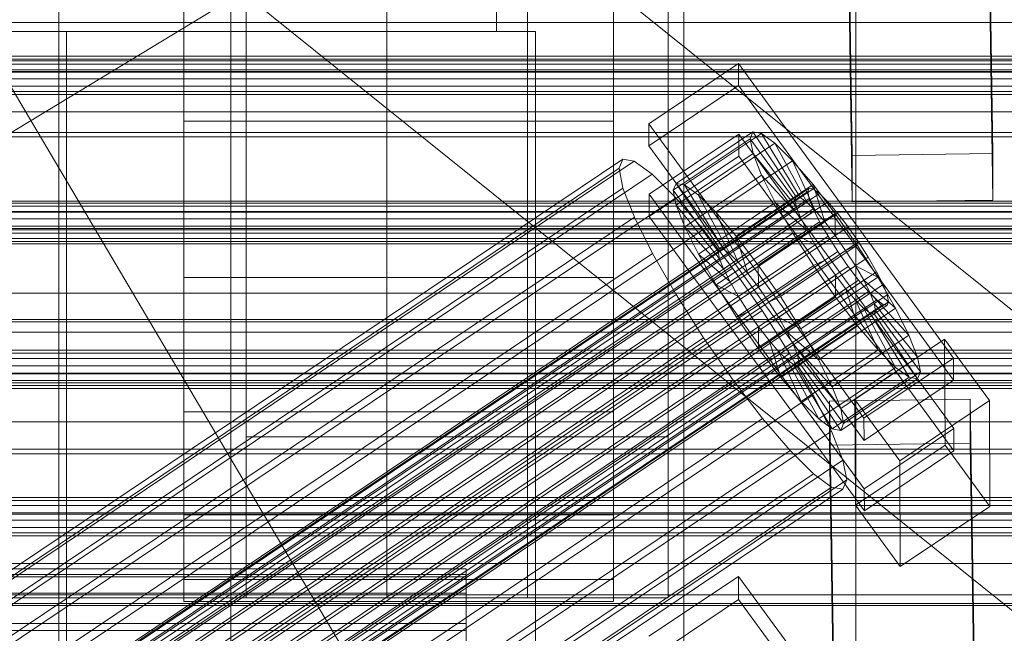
# Model space of a CAD drawing. Header units: millimetres. Extents: x -2233 to 65662, y -50530 to 6847.
# Tile 109 of 256: x 254 to 380, y -34677 to -34598. Entities that reach past the tile are written whole.
import ezdxf

# ---------------------------------------------------------------- set-up
doc = ezdxf.new("R2010")
doc.units = ezdxf.units.MM
for name, color, linetype, lineweight in [('COTAS_O', 1, 'Continuous', 0), ('COTAS_P', 1, 'Continuous', 0), ('frontal_C01', 7, 'Continuous', 0), ('frontal_C02', 7, 'Continuous', 0), ('frontal_C03', 7, 'Continuous', 0), ('frontal_mezcladora', 7, 'Continuous', 0), ('frontal_secador', 7, 'Continuous', 0)]:
    doc.layers.add(name, color=color, linetype=linetype, lineweight=lineweight)
doc.dimstyles.new('R19_100', dxfattribs={"dimtxt": 250, "dimasz": 150, "dimexe": 150, "dimexo": 80, "dimgap": 100, "dimtad": 1, "dimtih": 1, "dimtoh": 1, "dimdsep": 46, "dimcen": 0.09, "dimadec": 0, "dimazin": 0, "dimtfac": 1, "dimtdec": 4, "dimtofl": 0, "dimtmove": 0, "dimatfit": 3, "dimfxl": 1, "dimtolj": 1, "dimtzin": 0, "dimarcsym": 0})

# ---------------------------------------------------------------- blocks, each defined once
blk = doc.blocks.new('DIM_R32_40')
at = {"layer": 'COTAS_P'}
for p, q in [((-150, -32200), (550, -32200)), ((550, -32200), (505, -32350)), ((550, -34800), (550, -32200)), ((550, -32200), (595, -32350)), ((550, -34800), (505, -34650)), ((550, -34800), (595, -34650)), ((-150, -34800), (550, -34800))]:
    blk.add_line(p, q, dxfattribs=at)
blk.add_text('2600 P', height=250, rotation=90, dxfattribs=at).set_placement((450, -33500))
blk = doc.blocks.new('DIM_R32_43')
at = {"layer": 'COTAS_O'}
for p, q in [((-650, -34200), (-500, -34155)), ((650, -34200), (500, -34155)), ((-650, -34900), (-650, -34200)), ((-650, -34200), (650, -34200)), ((-650, -34200), (-500, -34245)), ((650, -34200), (500, -34245)), ((650, -34900), (650, -34200))]:
    blk.add_line(p, q, dxfattribs=at)
blk.add_text('1300 O', height=250, dxfattribs=at).set_placement((0, -34100))

msp = doc.modelspace()

# ---------------------------------------------------------------- linework, layer by layer
at = {"layer": 'frontal_C01'}
for p, q in [((446.358, -34934.557), (186.358, -34494.557)), ((334.501, -34611.817), (345.969, -34604.11)), ((345.969, -34604.11), (345.981, -34606.932)), ((345.969, -34604.11), (373.501, -34641.821)), ((450, -34604.914), (-450, -34604.914)), ((345.981, -34606.932), (334.513, -34614.64)), ((373.513, -34644.644), (345.981, -34606.932)), ((334.513, -34614.64), (334.501, -34611.817)), ((362.033, -34649.529), (334.501, -34611.817)), ((338.005, -34619.457), (347.835, -34612.851)), ((347.835, -34612.851), (347.47, -34613.73)), ((348.918, -34613.049), (347.835, -34612.851)), ((347.835, -34612.851), (353.378, -34621.17)), ((334.539, -34620.849), (346.008, -34613.142)), ((337.64, -34620.337), (347.47, -34613.73)), ((339.088, -34619.655), (348.918, -34613.049)), ((346.008, -34613.142), (346.02, -34615.964)), ((346.008, -34613.142), (373.539, -34650.853)), ((347.47, -34613.73), (353.205, -34621.587)), ((347.47, -34613.73), (347.847, -34615.627)), ((350.645, -34614.31), (348.918, -34613.049)), ((348.918, -34613.049), (353.892, -34621.264)), ((334.513, -34614.64), (362.045, -34652.351)), ((340.816, -34620.917), (350.645, -34614.31)), ((352.899, -34616.55), (350.645, -34614.31)), ((350.645, -34614.31), (354.71, -34621.862)), ((146.872, -34740.204), (331.181, -34616.335)), ((148.32, -34740.469), (332.629, -34616.599)), ((331.181, -34616.335), (330.692, -34617.511)), ((332.629, -34616.599), (331.181, -34616.335)), ((334.938, -34618.286), (332.629, -34616.599)), ((346.02, -34615.964), (334.551, -34623.672)), ((338.017, -34622.233), (347.847, -34615.627)), ((343.069, -34623.156), (352.899, -34616.55)), ((373.551, -34653.676), (346.02, -34615.964)), ((347.847, -34615.627), (353.384, -34622.485)), ((347.847, -34615.627), (348.941, -34618.412)), ((355.525, -34619.614), (352.899, -34616.55)), ((352.899, -34616.55), (355.777, -34622.922)), ((146.383, -34741.38), (330.692, -34617.511)), ((330.692, -34617.511), (331.197, -34620.046)), ((150.629, -34742.155), (334.938, -34618.286)), ((337.95, -34621.28), (334.938, -34618.286)), ((339.111, -34625.018), (348.941, -34618.412)), ((348.941, -34618.412), (353.902, -34623.804)), ((348.941, -34618.412), (350.678, -34621.894)), ((141.045, -34764.174), (354.844, -34620.486)), ((141.218, -34763.758), (355.017, -34620.069)), ((141.731, -34763.851), (355.53, -34620.163)), ((146.887, -34743.915), (331.197, -34620.046)), ((331.197, -34620.046), (332.659, -34623.769)), ((337.64, -34620.337), (338.005, -34619.457)), ((343.376, -34628.193), (337.64, -34620.337)), ((338.017, -34622.233), (337.64, -34620.337)), ((343.549, -34627.777), (338.005, -34619.457)), ((338.005, -34619.457), (339.088, -34619.655)), ((344.062, -34627.87), (339.088, -34619.655)), ((339.088, -34619.655), (340.816, -34620.917)), ((345.695, -34626.22), (355.525, -34619.614)), ((355.017, -34620.069), (354.844, -34620.486)), ((354.844, -34620.486), (355.022, -34621.384)), ((355.53, -34620.163), (355.017, -34620.069)), ((358.345, -34623.295), (355.525, -34619.614)), ((355.525, -34619.614), (357.021, -34624.374)), ((356.348, -34620.76), (355.53, -34620.163)), ((141.224, -34765.072), (355.022, -34621.384)), ((142.549, -34764.449), (356.348, -34620.76)), ((143.617, -34765.51), (357.415, -34621.821)), ((153.641, -34745.149), (337.95, -34621.28)), ((334.551, -34623.672), (334.539, -34620.849)), ((362.071, -34658.561), (334.539, -34620.849)), ((341.461, -34625.376), (337.95, -34621.28)), ((344.88, -34628.468), (340.816, -34620.917)), ((340.816, -34620.917), (343.069, -34623.156)), ((353.205, -34621.587), (343.376, -34628.193)), ((353.378, -34621.17), (343.549, -34627.777)), ((353.892, -34621.264), (344.062, -34627.87)), ((353.205, -34621.587), (353.378, -34621.17)), ((353.384, -34622.485), (353.205, -34621.587)), ((353.378, -34621.17), (353.892, -34621.264)), ((353.892, -34621.264), (354.71, -34621.862)), ((355.022, -34621.384), (355.541, -34622.703)), ((357.415, -34621.821), (356.348, -34620.76)), ((358.659, -34623.273), (357.415, -34621.821)), ((141.742, -34766.392), (355.541, -34622.703)), ((343.554, -34629.092), (338.017, -34622.233)), ((339.111, -34625.018), (338.017, -34622.233)), ((340.848, -34628.501), (350.678, -34621.894)), ((353.384, -34622.485), (343.554, -34629.092)), ((354.71, -34621.862), (344.88, -34628.468)), ((355.777, -34622.922), (345.947, -34629.529)), ((350.678, -34621.894), (354.725, -34625.454)), ((350.678, -34621.894), (352.938, -34625.838)), ((353.902, -34623.804), (353.384, -34622.485)), ((354.71, -34621.862), (355.777, -34622.922)), ((355.541, -34622.703), (356.363, -34624.353)), ((355.777, -34622.922), (357.021, -34624.374)), ((144.861, -34766.961), (358.659, -34623.273)), ((148.35, -34747.638), (332.659, -34623.769)), ((332.659, -34623.769), (334.981, -34628.425)), ((334.551, -34623.672), (362.083, -34661.383)), ((345.947, -34629.529), (343.069, -34623.156)), ((343.069, -34623.156), (345.695, -34626.22)), ((353.902, -34623.804), (344.073, -34630.411)), ((358.345, -34623.295), (348.515, -34629.901)), ((354.725, -34625.454), (353.902, -34623.804)), ((358.357, -34626.117), (358.345, -34623.295)), ((361.166, -34627.341), (358.345, -34623.295)), ((359.995, -34625.016), (358.659, -34623.273)), ((142.565, -34768.041), (356.363, -34624.353)), ((359.995, -34625.016), (146.196, -34768.705)), ((157.152, -34749.246), (341.461, -34625.376)), ((344.073, -34630.411), (339.111, -34625.018)), ((340.848, -34628.501), (339.111, -34625.018)), ((345.231, -34630.297), (341.461, -34625.376)), ((354.725, -34625.454), (344.895, -34632.06)), ((357.021, -34624.374), (347.191, -34630.98)), ((355.796, -34627.322), (354.725, -34625.454)), ((356.363, -34624.353), (357.434, -34626.221)), ((357.021, -34624.374), (358.357, -34626.117)), ((361.332, -34626.933), (359.995, -34625.016)), ((143.635, -34769.909), (357.434, -34626.221)), ((343.108, -34632.445), (352.938, -34625.838)), ((347.191, -34630.98), (345.695, -34626.22)), ((345.695, -34626.22), (348.515, -34629.901)), ((348.527, -34632.724), (358.357, -34626.117)), ((352.938, -34625.838), (355.796, -34627.322)), ((352.938, -34625.838), (355.569, -34629.974)), ((357.434, -34626.221), (358.68, -34628.18)), ((358.357, -34626.117), (359.693, -34628.034)), ((450, -34627.201), (-450, -34627.201)), ((147.533, -34770.621), (361.332, -34626.933)), ((343.549, -34627.777), (343.376, -34628.193)), ((344.062, -34627.87), (343.549, -34627.777)), ((344.88, -34628.468), (344.062, -34627.87)), ((355.796, -34627.322), (345.966, -34633.929)), ((359.693, -34628.034), (349.863, -34634.64)), ((351.336, -34633.947), (361.166, -34627.341)), ((357.042, -34629.281), (355.796, -34627.322)), ((361.166, -34627.341), (359.693, -34628.034)), ((359.693, -34628.034), (360.939, -34629.993)), ((363.797, -34631.477), (361.166, -34627.341)), ((362.578, -34628.892), (361.332, -34626.933)), ((144.881, -34771.869), (358.68, -34628.18)), ((148.779, -34772.58), (362.578, -34628.892)), ((150.672, -34752.294), (334.981, -34628.425)), ((334.981, -34628.425), (338.003, -34633.697)), ((344.895, -34632.06), (340.848, -34628.501)), ((343.108, -34632.445), (340.848, -34628.501)), ((343.376, -34628.193), (343.554, -34629.092)), ((343.554, -34629.092), (344.073, -34630.411)), ((345.947, -34629.529), (344.88, -34628.468)), ((357.042, -34629.281), (347.212, -34635.888)), ((355.569, -34629.974), (357.042, -34629.281)), ((358.378, -34631.198), (357.042, -34629.281)), ((358.68, -34628.18), (360.017, -34630.097)), ((363.648, -34630.76), (362.578, -34628.892)), ((146.218, -34773.785), (360.017, -34630.097)), ((345.231, -34630.297), (160.922, -34754.166)), ((344.073, -34630.411), (344.895, -34632.06)), ((349.002, -34635.706), (345.231, -34630.297)), ((345.739, -34636.581), (355.569, -34629.974)), ((347.191, -34630.98), (345.947, -34629.529)), ((348.515, -34629.901), (348.527, -34632.724)), ((348.515, -34629.901), (351.336, -34633.947)), ((360.939, -34629.993), (351.109, -34636.599)), ((355.569, -34629.974), (358.39, -34634.02)), ((360.017, -34630.097), (361.352, -34631.84)), ((363.797, -34631.477), (360.939, -34629.993)), ((360.939, -34629.993), (362.01, -34631.861)), ((147.554, -34775.529), (361.352, -34631.84)), ((149.85, -34774.449), (363.648, -34630.76)), ((348.527, -34632.724), (347.191, -34630.98)), ((358.378, -34631.198), (348.548, -34637.804)), ((362.01, -34631.861), (352.18, -34638.468)), ((353.967, -34638.083), (363.797, -34631.477)), ((358.39, -34634.02), (358.378, -34631.198)), ((359.714, -34632.941), (358.378, -34631.198)), ((361.352, -34631.84), (362.596, -34633.292)), ((366.057, -34635.421), (362.01, -34631.861)), ((362.01, -34631.861), (362.833, -34633.511)), ((364.471, -34632.41), (363.648, -34630.76)), ((366.057, -34635.421), (363.797, -34631.477)), ((150.672, -34776.098), (364.471, -34632.41)), ((345.966, -34633.929), (343.108, -34632.445)), ((345.739, -34636.581), (343.108, -34632.445)), ((344.895, -34632.06), (345.966, -34633.929)), ((349.863, -34634.64), (348.527, -34632.724)), ((359.714, -34632.941), (349.884, -34639.548)), ((361.21, -34637.701), (359.714, -34632.941)), ((360.958, -34634.393), (359.714, -34632.941)), ((364.989, -34633.729), (364.471, -34632.41)), ((148.798, -34776.98), (362.596, -34633.292)), ((149.865, -34778.041), (363.664, -34634.353)), ((151.191, -34777.417), (364.989, -34633.729)), ((153.694, -34757.566), (338.003, -34633.697)), ((338.003, -34633.697), (341.52, -34639.226)), ((345.966, -34633.929), (347.212, -34635.888)), ((348.56, -34640.627), (358.39, -34634.02)), ((349.863, -34634.64), (351.336, -34633.947)), ((360.958, -34634.393), (351.128, -34640.999)), ((351.336, -34633.947), (353.967, -34638.083)), ((362.833, -34633.511), (353.003, -34640.117)), ((358.39, -34634.02), (361.21, -34637.701)), ((363.836, -34640.766), (360.958, -34634.393)), ((362.025, -34635.454), (360.958, -34634.393)), ((362.596, -34633.292), (363.664, -34634.353)), ((367.794, -34638.904), (362.833, -34633.511)), ((362.833, -34633.511), (363.351, -34634.83)), ((363.664, -34634.353), (364.482, -34634.95)), ((365.168, -34634.627), (364.989, -34633.729)), ((150.683, -34778.639), (364.482, -34634.95)), ((151.196, -34778.732), (364.995, -34635.044)), ((151.369, -34778.316), (365.168, -34634.627)), ((351.109, -34636.599), (349.863, -34634.64)), ((362.025, -34635.454), (352.196, -34642.06)), ((363.351, -34634.83), (353.521, -34641.436)), ((356.228, -34642.027), (366.057, -34635.421)), ((366.09, -34643.005), (362.025, -34635.454)), ((362.843, -34636.051), (362.025, -34635.454)), ((368.888, -34641.688), (363.351, -34634.83)), ((363.351, -34634.83), (363.53, -34635.729)), ((364.482, -34634.95), (364.995, -34635.044)), ((364.995, -34635.044), (365.168, -34634.627)), ((367.794, -34638.904), (366.057, -34635.421)), ((164.693, -34759.575), (349.002, -34635.706)), ((347.212, -34635.888), (345.739, -34636.581)), ((348.56, -34640.627), (345.739, -34636.581)), ((347.212, -34635.888), (348.548, -34637.804)), ((352.519, -34641.235), (349.002, -34635.706)), ((352.18, -34638.468), (351.109, -34636.599)), ((351.109, -34636.599), (353.967, -34638.083)), ((362.843, -34636.051), (353.014, -34642.658)), ((363.357, -34636.145), (353.527, -34642.751)), ((363.53, -34635.729), (353.7, -34642.335)), ((367.817, -34644.267), (362.843, -34636.051)), ((363.357, -34636.145), (362.843, -34636.051)), ((363.53, -34635.729), (363.357, -34636.145)), ((368.9, -34644.464), (363.357, -34636.145)), ((369.265, -34643.585), (363.53, -34635.729)), ((348.548, -34637.804), (348.56, -34640.627)), ((348.548, -34637.804), (349.884, -34639.548)), ((351.38, -34644.308), (361.21, -34637.701)), ((353.967, -34638.083), (356.228, -34642.027)), ((361.21, -34637.701), (363.836, -34640.766)), ((-450, -34638.491), (450, -34638.491)), ((157.211, -34763.095), (341.52, -34639.226)), ((341.52, -34639.226), (345.291, -34644.635)), ((353.003, -34640.117), (352.18, -34638.468)), ((352.18, -34638.468), (356.228, -34642.027)), ((357.964, -34645.51), (367.794, -34638.904)), ((360.882, -34647.11), (372.35, -34639.403)), ((368.888, -34641.688), (367.794, -34638.904)), ((372.35, -34639.403), (372.408, -34652.951)), ((372.35, -34639.403), (378.086, -34647.26)), ((351.38, -34644.308), (348.56, -34640.627)), ((349.884, -34639.548), (351.38, -34644.308)), ((349.884, -34639.548), (351.128, -34640.999)), ((353.521, -34641.436), (353.003, -34640.117)), ((353.003, -34640.117), (357.964, -34645.51)), ((168.21, -34765.104), (352.519, -34641.235)), ((351.128, -34640.999), (354.006, -34647.372)), ((351.128, -34640.999), (352.196, -34642.06)), ((355.541, -34646.507), (352.519, -34641.235)), ((353.7, -34642.335), (353.521, -34641.436)), ((353.521, -34641.436), (359.058, -34648.295)), ((354.006, -34647.372), (363.836, -34640.766)), ((359.058, -34648.295), (368.888, -34641.688)), ((373.501, -34641.821), (362.033, -34649.529)), ((363.836, -34640.766), (366.09, -34643.005)), ((369.265, -34643.585), (368.888, -34641.688)), ((373.513, -34644.644), (373.501, -34641.821)), ((352.196, -34642.06), (356.26, -34649.611)), ((352.196, -34642.06), (353.014, -34642.658)), ((353.014, -34642.658), (357.987, -34650.873)), ((353.014, -34642.658), (353.527, -34642.751)), ((353.527, -34642.751), (353.7, -34642.335)), ((353.527, -34642.751), (359.07, -34651.071)), ((353.7, -34642.335), (359.436, -34650.191)), ((356.228, -34642.027), (357.964, -34645.51)), ((356.26, -34649.611), (366.09, -34643.005)), ((366.09, -34643.005), (367.817, -34644.267)), ((354.006, -34647.372), (351.38, -34644.308)), ((357.987, -34650.873), (367.817, -34644.267)), ((359.07, -34651.071), (368.9, -34644.464)), ((359.436, -34650.191), (369.265, -34643.585)), ((367.817, -34644.267), (368.9, -34644.464)), ((368.9, -34644.464), (369.265, -34643.585)), ((160.982, -34768.505), (345.291, -34644.635)), ((345.291, -34644.635), (349.061, -34649.556)), ((357.964, -34645.51), (359.058, -34648.295)), ((362.045, -34652.351), (373.513, -34644.644)), ((171.232, -34770.377), (355.541, -34646.507)), ((357.863, -34651.164), (355.541, -34646.507)), ((356.26, -34649.611), (354.006, -34647.372)), ((357.646, -34647.33), (375.644, -34647.086)), ((357.646, -34652.976), (357.646, -34647.33)), ((360.514, -34841.706), (357.646, -34647.33)), ((360.939, -34660.659), (360.882, -34647.11)), ((366.618, -34654.967), (360.882, -34647.11)), ((378.086, -34647.26), (366.618, -34654.967)), ((375.644, -34647.086), (375.644, -34652.731)), ((375.644, -34647.086), (378.512, -34841.461)), ((378.143, -34660.808), (378.086, -34647.26)), ((359.058, -34648.295), (359.436, -34650.191)), ((362.033, -34649.529), (362.045, -34652.351)), ((164.752, -34773.425), (349.061, -34649.556)), ((349.061, -34649.556), (352.572, -34653.653)), ((357.987, -34650.873), (356.26, -34649.611)), ((359.436, -34650.191), (359.07, -34651.071)), ((173.554, -34775.033), (357.863, -34651.164)), ((359.326, -34654.886), (357.863, -34651.164)), ((359.07, -34651.071), (357.987, -34650.873)), ((373.539, -34650.853), (362.071, -34658.561)), ((373.551, -34653.676), (373.539, -34650.853)), ((375.644, -34652.731), (357.646, -34652.976)), ((360.514, -34847.351), (357.646, -34652.976)), ((372.408, -34652.951), (360.939, -34660.659)), ((378.143, -34660.808), (372.408, -34652.951)), ((378.512, -34847.107), (375.644, -34652.731)), ((168.263, -34777.522), (352.572, -34653.653)), ((352.572, -34653.653), (355.584, -34656.646)), ((362.083, -34661.383), (373.551, -34653.676)), ((175.016, -34778.755), (359.326, -34654.886)), ((359.83, -34657.422), (359.326, -34654.886)), ((366.618, -34654.967), (366.675, -34668.515)), ((171.275, -34780.516), (355.584, -34656.646)), ((355.584, -34656.646), (357.893, -34658.333)), ((173.584, -34782.202), (357.893, -34658.333)), ((175.521, -34781.291), (359.83, -34657.422)), ((357.893, -34658.333), (359.341, -34658.597)), ((359.341, -34658.597), (359.83, -34657.422)), ((175.032, -34782.467), (359.341, -34658.597)), ((362.071, -34658.561), (362.083, -34661.383)), ((360.939, -34660.659), (366.675, -34668.515)), ((366.675, -34668.515), (378.143, -34660.808)), ((-311.15, -34668.809), (311.15, -34668.809)), ((-311.15, -34669.514), (311.15, -34669.514)), ((311.15, -34669.514), (311.15, -34668.809)), ((311.15, -34668.809), (311.15, -34669.834)), ((311.15, -34671.902), (311.15, -34669.514)), ((-311.15, -34669.834), (311.15, -34669.834)), ((311.15, -34669.834), (311.15, -34672.52)), ((-311.15, -34671.902), (311.15, -34671.902)), ((311.15, -34675.809), (311.15, -34671.902)), ((-311.15, -34672.52), (311.15, -34672.52)), ((311.15, -34672.52), (311.15, -34676.683)), ((-311.15, -34675.809), (311.15, -34675.809)), ((311.15, -34680.969), (311.15, -34675.809)), ((-311.15, -34676.683), (311.15, -34676.683)), ((311.15, -34676.683), (311.15, -34682.04))]:
    msp.add_line(p, q, dxfattribs=at)
at = {"layer": 'frontal_C02'}
for p, q in [((360.514, -34615.87), (357.646, -34422.465)), ((375.644, -34422.222), (378.512, -34615.627)), ((360.514, -34621.831), (357.646, -34428.427)), ((378.512, -34621.588), (375.644, -34428.183)), ((450, -34603.756), (-450, -34603.756)), ((-425, -34610.274), (425, -34610.274)), ((378.512, -34615.627), (360.514, -34615.87)), ((360.514, -34615.87), (360.514, -34621.831)), ((378.512, -34621.588), (378.512, -34615.627)), ((425, -34621.728), (-425, -34621.728)), ((360.514, -34621.831), (378.512, -34621.588)), ((450, -34625.243), (-450, -34625.243)), ((425, -34625.415), (-425, -34625.415)), ((-425, -34636.869), (425, -34636.869)), ((-450, -34637.165), (450, -34637.165)), ((334.501, -34677.435), (345.969, -34669.766)), ((345.969, -34669.766), (345.981, -34672.747)), ((345.969, -34669.766), (373.501, -34707.289)), ((345.981, -34672.747), (334.513, -34680.416)), ((373.513, -34710.269), (345.981, -34672.747))]:
    msp.add_line(p, q, dxfattribs=at)
at = {"layer": 'frontal_C03'}
for p, q in [((1424.399, -35474.583), (-1405.601, -33199.271)), ((1405.601, -35497.963), (-1424.399, -33222.651)), ((-1407.213, -35621.241), (1422.787, -33902.381)), ((1250, -34603.152), (-1250, -34603.152)), ((1250, -34603.538), (-1250, -34603.538)), ((1250, -34604.204), (-1250, -34604.204)), ((-1250, -34605.136), (1250, -34605.136)), ((1250, -34606.078), (-1250, -34606.078)), ((1250, -34607.01), (-1250, -34607.01)), ((1250, -34607.676), (-1250, -34607.676)), ((1250, -34608.062), (-1250, -34608.062)), ((1250, -34621.986), (-1250, -34621.986)), ((1250, -34622.372), (-1250, -34622.372)), ((1250, -34623.038), (-1250, -34623.038)), ((-1250, -34623.97), (1250, -34623.97)), ((1250, -34624.912), (-1250, -34624.912)), ((1250, -34625.844), (-1250, -34625.844)), ((1250, -34626.51), (-1250, -34626.51)), ((1250, -34626.896), (-1250, -34626.896)), ((1250, -34640.819), (-1250, -34640.819)), ((1250, -34641.206), (-1250, -34641.206)), ((1250, -34641.872), (-1250, -34641.872)), ((-1250, -34642.804), (1250, -34642.804)), ((1250, -34643.746), (-1250, -34643.746)), ((1250, -34644.678), (-1250, -34644.678)), ((1250, -34645.344), (-1250, -34645.344)), ((1250, -34645.73), (-1250, -34645.73)), ((1250, -34659.653), (-1250, -34659.653)), ((1250, -34660.04), (-1250, -34660.04)), ((1250, -34660.705), (-1250, -34660.705)), ((-1250, -34661.638), (1250, -34661.638)), ((1250, -34662.579), (-1250, -34662.579)), ((1250, -34663.512), (-1250, -34663.512)), ((1250, -34664.178), (-1250, -34664.178)), ((1250, -34664.564), (-1250, -34664.564))]:
    msp.add_line(p, q, dxfattribs=at)
at = {"layer": 'frontal_mezcladora'}
for p, q in [((283, -34651.923), (283, -34405.016)), ((301, -34405.016), (301, -34651.923)), ((319, -34405.016), (319, -34651.923)), ((337, -34405.016), (337, -34651.923)), ((259, -34691.488), (259, -34421.488)), ((281, -34421.488), (281, -34691.488)), ((339, -34691.488), (339, -34421.488)), ((361, -34421.488), (361, -34691.488)), ((283, -34425.593), (283, -34672.5)), ((301, -34425.593), (301, -34672.5)), ((319, -34425.593), (319, -34672.5)), ((337, -34425.593), (337, -34672.5)), ((259, -34718.512), (259, -34448.512)), ((281, -34718.512), (281, -34448.512)), ((339, -34718.512), (339, -34448.512)), ((361, -34718.512), (361, -34448.512)), ((315, -34600), (315, -34535)), ((275, -34611.482), (275, -34590)), ((330, -34590), (330, -34611.482)), ((-315, -34600), (315, -34600)), ((260, -34600), (320, -34600)), ((260, -34820), (260, -34600)), ((320, -34820), (320, -34600)), ((275, -34611.482), (275, -34631.5)), ((275, -34611.482), (330, -34611.482)), ((330, -34611.482), (330, -34631.5)), ((275, -34631.5), (275, -34648.69)), ((275, -34631.5), (330, -34631.5)), ((330, -34631.5), (330, -34648.69)), ((275, -34648.69), (275, -34661.88)), ((275, -34648.69), (330, -34648.69)), ((330, -34648.69), (330, -34661.88)), ((283, -34651.923), (301, -34651.923)), ((283, -34672.5), (283, -34651.923)), ((301, -34651.923), (301, -34672.5)), ((301, -34651.923), (319, -34651.923)), ((319, -34651.923), (319, -34672.5)), ((319, -34651.923), (337, -34651.923)), ((337, -34651.923), (337, -34672.5)), ((275, -34661.88), (275, -34670.172)), ((275, -34661.88), (330, -34661.88)), ((330, -34661.88), (330, -34670.172)), ((275, -34670.172), (275, -34673)), ((275, -34670.172), (330, -34670.172)), ((330, -34670.172), (330, -34673)), ((275, -34673), (330, -34673)), ((301, -34672.5), (283, -34672.5)), ((319, -34672.5), (301, -34672.5)), ((337, -34672.5), (319, -34672.5))]:
    msp.add_line(p, q, dxfattribs=at)
at = {"layer": 'frontal_secador'}
for p, q in [((1360, -34598.859), (-1360, -34598.859)), ((1360, -34605.216), (-1360, -34605.216)), ((1250, -34612.924), (-1250, -34612.924)), ((1360, -34613.5), (-1360, -34613.5)), ((1360, -34623.147), (-1360, -34623.147)), ((-1360, -34633.5), (1360, -34633.5)), ((-1250, -34633.5), (1250, -34633.5)), ((1360, -34643.853), (-1360, -34643.853)), ((-1250, -34645), (1250, -34645)), ((-1400, -34650), (1400, -34650)), ((-1250, -34650), (1250, -34650)), ((1360, -34653.5), (-1360, -34653.5)), ((1250, -34654.076), (-1250, -34654.076)), ((1360, -34661.784), (-1360, -34661.784)), ((1360, -34668.141), (-1360, -34668.141)), ((1360, -34672.137), (-1360, -34672.137)), ((1250, -34673.25), (-1250, -34673.25)), ((1360, -34673.5), (-1360, -34673.5))]:
    msp.add_line(p, q, dxfattribs=at)

# ---------------------------------------------------------------- dimensions: what is measured, and where the dimension line sits
at = {"layer": 'COTAS_O'}
dim = msp.add_aligned_dim(p1=(-650, -34900), p2=(650, -34900), distance=700, text='<> O', dimstyle='R19_100', dxfattribs=at)
dim.commit()
dim.dimension.update_dxf_attribs({"geometry": 'DIM_R32_43', "text_midpoint": (0, -34200)})
at = {"layer": 'COTAS_P'}
dim = msp.add_aligned_dim(p1=(-150, -34800), p2=(-150, -32200), distance=-700, text='<> P', dimstyle='R19_100', dxfattribs=at)
dim.commit()
dim.dimension.update_dxf_attribs({"geometry": 'DIM_R32_40', "text_midpoint": (550, -33500)})

doc.saveas('drawing.dxf')
